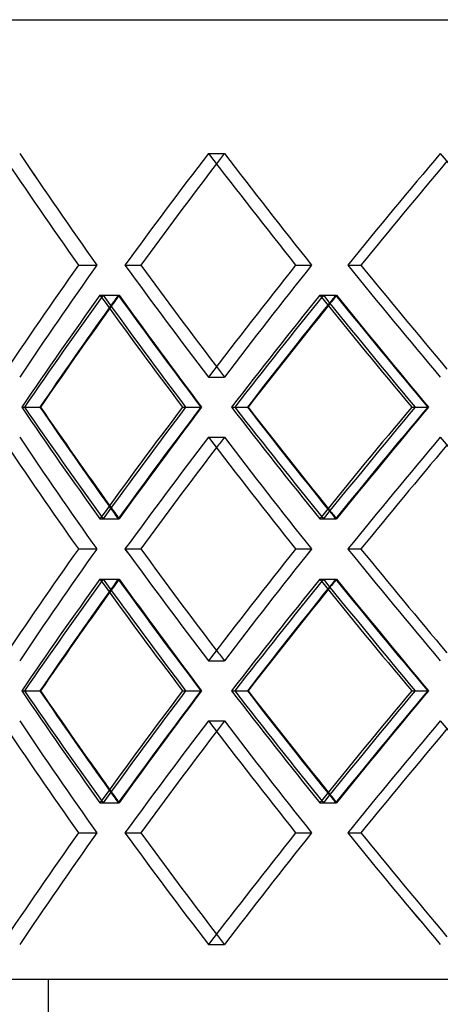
# Model space of a CAD drawing. Header units: millimetres. Extents: x -320 to 320, y -170 to 171.
# Tile 4 of 11: x -160 to -118, y 1 to 100. Entities that reach past the tile are written whole.
import ezdxf

# ---------------------------------------------------------------- set-up
doc = ezdxf.new("R2010")
doc.units = ezdxf.units.MM
doc.layers.add('HIDDEN', color=7, linetype='Continuous')
doc.layers.add('THICK', color=7, linetype='Continuous')

msp = doc.modelspace()

# ---------------------------------------------------------------- linework, layer by layer
at = {"layer": 'HIDDEN'}
for p, q in [((-216.25, 100.5), (0, 100.5)), ((-141.231, 86.952), (-139.617, 86.952)), ((-141.231, 86.952), (-139.617, 86.952)), ((-154.415, 75.617), (-152.558, 75.617)), ((-154.415, 75.617), (-152.558, 75.617)), ((-149.698, 75.617), (-148.082, 75.617)), ((-132.385, 75.617), (-130.769, 75.617)), ((-132.385, 75.617), (-130.769, 75.617)), ((-127.102, 75.617), (-125.755, 75.617)), ((-152.237, 72.569), (-150.379, 72.569)), ((-151.909, 72.569), (-150.292, 72.569)), ((-129.942, 72.569), (-128.324, 72.569)), ((-129.574, 72.569), (-128.226, 72.569)), ((-141.231, 64.281), (-139.617, 64.281)), ((-141.231, 64.281), (-139.617, 64.281)), ((-159.892, 61.233), (-158.266, 61.233)), ((-143.859, 61.233), (-141.992, 61.233)), ((-143.545, 61.233), (-141.93, 61.233)), ((-138.568, 61.233), (-137.213, 61.233)), ((-120.611, 61.233), (-118.986, 61.233)), ((-120.263, 61.233), (-118.918, 61.233)), ((-141.231, 58.186), (-139.617, 58.186)), ((-141.231, 58.186), (-139.617, 58.186)), ((-152.237, 49.898), (-150.379, 49.898)), ((-151.909, 49.898), (-150.292, 49.898)), ((-129.942, 49.898), (-128.324, 49.898)), ((-129.574, 49.898), (-128.226, 49.898)), ((-154.415, 46.85), (-152.558, 46.85)), ((-154.415, 46.85), (-152.558, 46.85)), ((-149.698, 46.85), (-148.082, 46.85)), ((-132.385, 46.85), (-130.769, 46.85)), ((-132.385, 46.85), (-130.769, 46.85)), ((-127.102, 46.85), (-125.755, 46.85)), ((-152.237, 43.802), (-150.379, 43.802)), ((-151.909, 43.802), (-150.292, 43.802)), ((-129.942, 43.802), (-128.324, 43.802)), ((-129.574, 43.802), (-128.226, 43.802)), ((-141.231, 35.514), (-139.617, 35.514)), ((-141.231, 35.514), (-139.617, 35.514)), ((-159.892, 32.467), (-158.266, 32.467)), ((-143.859, 32.467), (-141.992, 32.467)), ((-143.545, 32.467), (-141.93, 32.467)), ((-138.568, 32.467), (-137.213, 32.467)), ((-120.611, 32.467), (-118.986, 32.467)), ((-120.263, 32.467), (-118.918, 32.467)), ((-141.231, 29.419), (-139.617, 29.419)), ((-141.231, 29.419), (-139.617, 29.419)), ((-152.237, 21.131), (-150.379, 21.131)), ((-151.909, 21.131), (-150.292, 21.131)), ((-129.942, 21.131), (-128.324, 21.131)), ((-129.574, 21.131), (-128.226, 21.131)), ((-154.415, 18.083), (-152.558, 18.083)), ((-154.415, 18.083), (-152.558, 18.083)), ((-149.698, 18.083), (-148.082, 18.083)), ((-132.385, 18.083), (-130.769, 18.083)), ((-132.385, 18.083), (-130.769, 18.083)), ((-127.102, 18.083), (-125.755, 18.083)), ((-141.231, 6.748), (-139.617, 6.748)), ((-141.231, 6.748), (-139.617, 6.748)), ((0, 3.2), (-216.25, 3.2)), ((-157.5, 3.2), (-157.5, -170.5))]:
    msp.add_line(p, q, dxfattribs=at)
for centre, major_axis, ratio, start_param, end_param in [((0, 86.952), (-197.652, 197.652), 0.443894, 1.153031, 1.205475), ((0, 86.952), (197.652, -197.652), 0.443894, -1.988561, -1.936118), ((0, 86.952), (205.418, 205.418), 0.366074, 1.921719, 1.973562), ((0, 86.952), (-203.071, -203.071), 0.366074, -1.219874, -1.214987), ((0, 86.952), (-203.071, 203.071), 0.366074, 1.219874, 1.272317), ((0, 86.952), (203.071, -203.071), 0.366074, -1.921719, -1.869275), ((0, 86.952), (209.982, 209.982), 0.291977, 1.854877, 1.90672), ((0, 64.281), (-197.652, -197.652), 0.443894, -1.205475, -1.153031), ((0, 64.281), (197.652, 197.652), 0.443894, 1.936118, 1.988561), ((0, 64.281), (205.418, -205.418), 0.366074, -1.973562, -1.921719), ((0, 64.281), (-203.071, -203.071), 0.366074, -1.272317, -1.219874), ((0, 64.281), (203.071, 203.071), 0.366074, 1.869275, 1.921719), ((0, 64.281), (209.982, -209.982), 0.291977, -1.90672, -1.854877), ((0, 86.952), (205.418, 205.418), 0.366074, 1.987519, 2.039564), ((0, 58.186), (205.418, -205.418), 0.366074, -1.987519, -1.935651), ((0, 58.186), (-197.652, -197.652), 0.443894, -1.219593, -1.213613), ((0, 86.952), (203.071, 203.071), 0.366074, 1.988281, 1.994541), ((0, 86.952), (-197.652, 197.652), 0.443894, 1.219593, 1.272245), ((0, 58.186), (203.071, -203.071), 0.366074, -1.988281, -1.935813), ((0, 86.952), (209.982, 209.982), 0.291977, 1.920676, 1.972722), ((0, 58.186), (209.982, -209.982), 0.291977, -1.920676, -1.868809), ((0, 58.186), (-203.071, -203.071), 0.366074, -1.286435, -1.281788), ((0, 86.952), (207.583, 207.583), 0.291977, 1.921438, 1.926366), ((0, 86.952), (-203.071, 203.071), 0.366074, 1.286435, 1.339088), ((0, 58.186), (207.583, -207.583), 0.291977, -1.921438, -1.86897), ((0, 64.281), (-203.071, 203.071), 0.366074, 1.214987, 1.219874), ((0, 35.514), (205.418, -205.418), 0.366074, -2.039564, -1.987519), ((0, 64.281), (205.418, 205.418), 0.366074, 1.935651, 1.987519), ((0, 35.514), (-197.652, -197.652), 0.443894, -1.272245, -1.219593), ((0, 64.281), (203.071, 203.071), 0.366074, 1.935813, 1.988281), ((0, 35.514), (209.982, -209.982), 0.291977, -1.972722, -1.920676), ((0, 64.281), (209.982, 209.982), 0.291977, 1.868809, 1.920676), ((0, 35.514), (-203.071, -203.071), 0.366074, -1.339088, -1.286435), ((0, 64.281), (207.583, 207.583), 0.291977, 1.86897, 1.921438), ((0, 58.186), (-197.652, 197.652), 0.443894, 1.153031, 1.205475), ((0, 58.186), (197.652, -197.652), 0.443894, -1.988561, -1.936118), ((0, 58.186), (205.418, 205.418), 0.366074, 1.921719, 1.973562), ((0, 58.186), (-203.071, -203.071), 0.366074, -1.219874, -1.214987), ((0, 58.186), (-203.071, 203.071), 0.366074, 1.219874, 1.272317), ((0, 58.186), (203.071, -203.071), 0.366074, -1.921719, -1.869275), ((0, 58.186), (209.982, 209.982), 0.291977, 1.854877, 1.90672), ((0, 64.281), (-197.652, 197.652), 0.443894, 1.213613, 1.219593), ((0, 35.514), (203.071, -203.071), 0.366074, -1.994541, -1.988281), ((0, 64.281), (-203.071, 203.071), 0.366074, 1.281788, 1.286435), ((0, 35.514), (207.583, -207.583), 0.291977, -1.926366, -1.921438), ((0, 35.514), (-197.652, -197.652), 0.443894, -1.205475, -1.153031), ((0, 35.514), (197.652, 197.652), 0.443894, 1.936118, 1.988561), ((0, 35.514), (205.418, -205.418), 0.366074, -1.973562, -1.921719), ((0, 35.514), (-203.071, -203.071), 0.366074, -1.272317, -1.219874), ((0, 35.514), (203.071, 203.071), 0.366074, 1.869275, 1.921719), ((0, 35.514), (209.982, -209.982), 0.291977, -1.90672, -1.854877), ((0, 58.186), (205.418, 205.418), 0.366074, 1.987519, 2.039564), ((0, 29.419), (205.418, -205.418), 0.366074, -1.987519, -1.935651), ((0, 29.419), (-197.652, -197.652), 0.443894, -1.219593, -1.213613), ((0, 58.186), (203.071, 203.071), 0.366074, 1.988281, 1.994541), ((0, 58.186), (-197.652, 197.652), 0.443894, 1.219593, 1.272245), ((0, 29.419), (203.071, -203.071), 0.366074, -1.988281, -1.935813), ((0, 58.186), (209.982, 209.982), 0.291977, 1.920676, 1.972722), ((0, 29.419), (209.982, -209.982), 0.291977, -1.920676, -1.868809), ((0, 29.419), (-203.071, -203.071), 0.366074, -1.286435, -1.281788), ((0, 58.186), (207.583, 207.583), 0.291977, 1.921438, 1.926366), ((0, 58.186), (-203.071, 203.071), 0.366074, 1.286435, 1.339088), ((0, 29.419), (207.583, -207.583), 0.291977, -1.921438, -1.86897), ((0, 35.514), (-203.071, 203.071), 0.366074, 1.214987, 1.219874), ((0, 6.748), (205.418, -205.418), 0.366074, -2.039564, -1.987519), ((0, 35.514), (205.418, 205.418), 0.366074, 1.935651, 1.987519), ((0, 6.748), (-197.652, -197.652), 0.443894, -1.272245, -1.219593), ((0, 35.514), (203.071, 203.071), 0.366074, 1.935813, 1.988281), ((0, 6.748), (209.982, -209.982), 0.291977, -1.972722, -1.920676), ((0, 35.514), (209.982, 209.982), 0.291977, 1.868809, 1.920676), ((0, 6.748), (-203.071, -203.071), 0.366074, -1.339088, -1.286435), ((0, 35.514), (207.583, 207.583), 0.291977, 1.86897, 1.921438), ((0, 29.419), (-197.652, 197.652), 0.443894, 1.153031, 1.205475), ((0, 29.419), (197.652, -197.652), 0.443894, -1.988561, -1.936118), ((0, 29.419), (205.418, 205.418), 0.366074, 1.921719, 1.973562), ((0, 29.419), (-203.071, -203.071), 0.366074, -1.219874, -1.214987), ((0, 29.419), (-203.071, 203.071), 0.366074, 1.219874, 1.272317), ((0, 29.419), (203.071, -203.071), 0.366074, -1.921719, -1.869275), ((0, 29.419), (209.982, 209.982), 0.291977, 1.854877, 1.90672), ((0, 35.514), (-197.652, 197.652), 0.443894, 1.213613, 1.219593), ((0, 6.748), (203.071, -203.071), 0.366074, -1.994541, -1.988281), ((0, 35.514), (-203.071, 203.071), 0.366074, 1.281788, 1.286435), ((0, 6.748), (207.583, -207.583), 0.291977, -1.926366, -1.921438), ((0, 6.748), (-197.652, -197.652), 0.443894, -1.205475, -1.153031), ((0, 6.748), (197.652, 197.652), 0.443894, 1.936118, 1.988561), ((0, 6.748), (205.418, -205.418), 0.366074, -1.973562, -1.921719), ((0, 6.748), (-203.071, -203.071), 0.366074, -1.272317, -1.219874), ((0, 6.748), (203.071, 203.071), 0.366074, 1.869275, 1.921719), ((0, 6.748), (209.982, -209.982), 0.291977, -1.90672, -1.854877), ((0, 6.748), (-203.071, 203.071), 0.366074, 1.214987, 1.219874)]:
    msp.add_ellipse(centre, major_axis=major_axis, ratio=ratio, start_param=start_param, end_param=end_param, dxfattribs=at)
at = {"layer": 'THICK'}
for p, q in [((-320, 100.5), (0, 100.5)), ((-149.698, 75.617), (-148.082, 75.617)), ((-127.102, 75.617), (-125.755, 75.617)), ((-160.176, 61.233), (-158.322, 61.233)), ((-138.89, 61.233), (-137.276, 61.233)), ((-149.698, 46.85), (-148.082, 46.85)), ((-127.102, 46.85), (-125.755, 46.85)), ((-160.176, 32.467), (-158.322, 32.467)), ((-138.89, 32.467), (-137.276, 32.467)), ((-149.698, 18.083), (-148.082, 18.083)), ((-127.102, 18.083), (-125.755, 18.083))]:
    msp.add_line(p, q, dxfattribs=at)
for centre, major_axis, ratio, start_param, end_param in [((0, 86.952), (-199.937, 199.937), 0.443894, 1.153031, 1.204875), ((0, 86.952), (-205.418, -205.418), 0.366074, -1.219874, -1.16803), ((0, 86.952), (-205.418, 205.418), 0.366074, 1.219874, 1.271717), ((0, 86.952), (-209.982, -209.982), 0.291977, -1.286716, -1.234873), ((0, 86.952), (-209.982, 209.982), 0.291977, 1.286716, 1.33856), ((0, 86.952), (-203.071, -203.071), 0.366074, -1.214987, -1.16743), ((0, 86.952), (-207.583, -207.583), 0.291977, -1.283026, -1.234273), ((0, 64.281), (-199.937, -199.937), 0.443894, -1.204875, -1.153031), ((0, 64.281), (-205.418, 205.418), 0.366074, 1.16803, 1.219874), ((0, 64.281), (-203.071, 203.071), 0.366074, 1.16743, 1.214987), ((0, 64.281), (-205.418, -205.418), 0.366074, -1.271717, -1.219874), ((0, 64.281), (-209.982, 209.982), 0.291977, 1.234873, 1.286716), ((0, 64.281), (-207.583, 207.583), 0.291977, 1.234273, 1.283026), ((0, 58.186), (-199.937, -199.937), 0.443894, -1.218831, -1.166964), ((0, 86.952), (-199.937, 199.937), 0.443894, 1.218831, 1.270877), ((0, 58.186), (-205.418, -205.418), 0.366074, -1.285674, -1.233806), ((0, 86.952), (-205.418, 205.418), 0.366074, 1.285674, 1.337719), ((0, 58.186), (-197.652, -197.652), 0.443894, -1.213613, -1.167125), ((0, 86.952), (203.071, 203.071), 0.366074, 1.994541, 2.040933), ((0, 58.186), (-203.071, -203.071), 0.366074, -1.281788, -1.233967), ((0, 86.952), (207.583, 207.583), 0.291977, 1.926366, 1.974091), ((0, 64.281), (-199.937, 199.937), 0.443894, 1.166964, 1.218831), ((0, 64.281), (-197.652, 197.652), 0.443894, 1.167125, 1.213613), ((0, 35.514), (203.071, -203.071), 0.366074, -2.040933, -1.994541), ((0, 35.514), (-199.937, -199.937), 0.443894, -1.270877, -1.218831), ((0, 64.281), (-205.418, 205.418), 0.366074, 1.233806, 1.285674), ((0, 64.281), (-203.071, 203.071), 0.366074, 1.233967, 1.281788), ((0, 35.514), (207.583, -207.583), 0.291977, -1.974091, -1.926366), ((0, 35.514), (-205.418, -205.418), 0.366074, -1.337719, -1.285674), ((0, 58.186), (-199.937, 199.937), 0.443894, 1.153031, 1.204875), ((0, 58.186), (-205.418, -205.418), 0.366074, -1.219874, -1.16803), ((0, 58.186), (-205.418, 205.418), 0.366074, 1.219874, 1.271717), ((0, 58.186), (-209.982, -209.982), 0.291977, -1.286716, -1.234873), ((0, 58.186), (-209.982, 209.982), 0.291977, 1.286716, 1.33856), ((0, 58.186), (-203.071, -203.071), 0.366074, -1.214987, -1.16743), ((0, 58.186), (-207.583, -207.583), 0.291977, -1.283026, -1.234273), ((0, 35.514), (-199.937, -199.937), 0.443894, -1.204875, -1.153031), ((0, 35.514), (-205.418, 205.418), 0.366074, 1.16803, 1.219874), ((0, 35.514), (-203.071, 203.071), 0.366074, 1.16743, 1.214987), ((0, 35.514), (-205.418, -205.418), 0.366074, -1.271717, -1.219874), ((0, 35.514), (-209.982, 209.982), 0.291977, 1.234873, 1.286716), ((0, 35.514), (-207.583, 207.583), 0.291977, 1.234273, 1.283026), ((0, 29.419), (-199.937, -199.937), 0.443894, -1.218831, -1.166964), ((0, 58.186), (-199.937, 199.937), 0.443894, 1.218831, 1.270877), ((0, 29.419), (-205.418, -205.418), 0.366074, -1.285674, -1.233806), ((0, 58.186), (-205.418, 205.418), 0.366074, 1.285674, 1.337719), ((0, 29.419), (-197.652, -197.652), 0.443894, -1.213613, -1.167125), ((0, 58.186), (203.071, 203.071), 0.366074, 1.994541, 2.040933), ((0, 29.419), (-203.071, -203.071), 0.366074, -1.281788, -1.233967), ((0, 58.186), (207.583, 207.583), 0.291977, 1.926366, 1.974091), ((0, 35.514), (-199.937, 199.937), 0.443894, 1.166964, 1.218831), ((0, 35.514), (-197.652, 197.652), 0.443894, 1.167125, 1.213613), ((0, 6.748), (203.071, -203.071), 0.366074, -2.040933, -1.994541), ((0, 6.748), (-199.937, -199.937), 0.443894, -1.270877, -1.218831), ((0, 35.514), (-205.418, 205.418), 0.366074, 1.233806, 1.285674), ((0, 35.514), (-203.071, 203.071), 0.366074, 1.233967, 1.281788), ((0, 6.748), (207.583, -207.583), 0.291977, -1.974091, -1.926366), ((0, 6.748), (-205.418, -205.418), 0.366074, -1.337719, -1.285674), ((0, 29.419), (-199.937, 199.937), 0.443894, 1.153031, 1.204875), ((0, 29.419), (-205.418, -205.418), 0.366074, -1.219874, -1.16803), ((0, 29.419), (-205.418, 205.418), 0.366074, 1.219874, 1.271717), ((0, 29.419), (-209.982, -209.982), 0.291977, -1.286716, -1.234873), ((0, 29.419), (-209.982, 209.982), 0.291977, 1.286716, 1.33856), ((0, 29.419), (-203.071, -203.071), 0.366074, -1.214987, -1.16743), ((0, 29.419), (-207.583, -207.583), 0.291977, -1.283026, -1.234273), ((0, 6.748), (-199.937, -199.937), 0.443894, -1.204875, -1.153031), ((0, 6.748), (-205.418, 205.418), 0.366074, 1.16803, 1.219874), ((0, 6.748), (-203.071, 203.071), 0.366074, 1.16743, 1.214987), ((0, 6.748), (-205.418, -205.418), 0.366074, -1.271717, -1.219874), ((0, 6.748), (-209.982, 209.982), 0.291977, 1.234873, 1.286716), ((0, 6.748), (-207.583, 207.583), 0.291977, 1.234273, 1.283026)]:
    msp.add_ellipse(centre, major_axis=major_axis, ratio=ratio, start_param=start_param, end_param=end_param, dxfattribs=at)

doc.saveas('drawing.dxf')
